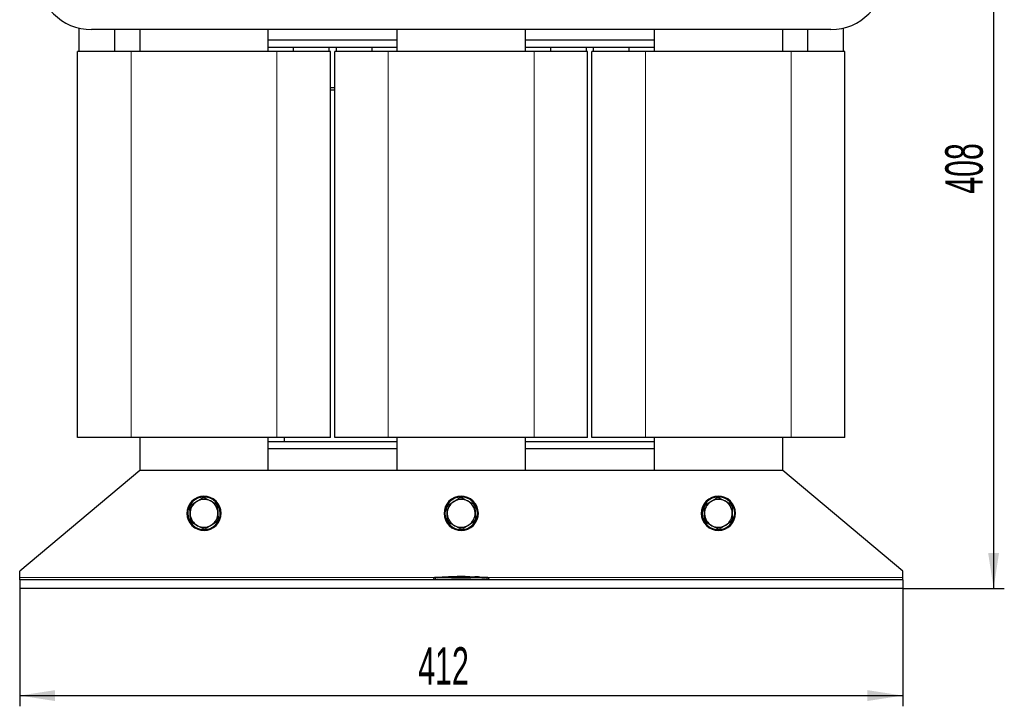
# Model space of a CAD drawing. Header units: millimetres. Extents: x 5 to 418, y 2 to 292.
# Tile 9 of 35: x 59 to 151, y 164 to 229. Entities that reach past the tile are written whole.
import ezdxf

# ---------------------------------------------------------------- set-up
doc = ezdxf.new("R2010")
doc.units = ezdxf.units.MM
doc.layers.add('SLD-0', color=7, linetype='Continuous')
doc.styles.add('SLDTEXTSTYLE0', font='TXT', dxfattribs={"width": 0.605})
doc.dimstyles.new('SLDDIMSTYLE0', dxfattribs={"dimtxt": 3.5, "dimasz": 3.302, "dimexe": 0, "dimexo": 0.0625, "dimgap": 0.875, "dimtad": 1, "dimlfac": 5, "dimrnd": 1e-09, "dimzin": 12, "dimdsep": 46, "dimtxsty": 'SLDTEXTSTYLE0', "dimsah": 1, "dimcen": 0.09, "dimadec": 0, "dimazin": 3, "dimtfac": 1, "dimtofl": 0, "dimtmove": 0, "dimatfit": 3, "dimfxl": 1, "dimfrac": 2, "dimtolj": 1, "dimtzin": 12, "dimarcsym": 0})
doc.dimstyles.new('SLDDIMSTYLE1', dxfattribs={"dimtxt": 3.5, "dimasz": 3.302, "dimexe": 0, "dimexo": 0.0625, "dimgap": 0.875, "dimtad": 1, "dimdec": 0, "dimlfac": 5, "dimrnd": 1e-09, "dimzin": 12, "dimdsep": 46, "dimtxsty": 'SLDTEXTSTYLE0', "dimsah": 1, "dimcen": 0.09, "dimadec": 0, "dimazin": 3, "dimtfac": 1, "dimtofl": 0, "dimtmove": 0, "dimatfit": 3, "dimfxl": 1, "dimfrac": 2, "dimtolj": 1, "dimtzin": 12, "dimarcsym": 0})

# ---------------------------------------------------------------- blocks, each defined once
blk = doc.blocks.new('_D')
at = {"layer": 'SLD-0'}
for p, q in [((58.648, 175.472), (58.648, 164.472)), ((141.048, 175.472), (141.048, 164.472)), ((58.648, 165.472), (141.048, 165.472))]:
    blk.add_line(p, q, dxfattribs=at)
for points in [[(58.648, 165.472), (61.95, 164.964), (61.95, 165.98)], [(141.048, 165.472), (137.746, 165.98), (137.746, 164.964)]]:
    blk.add_solid(points, dxfattribs=at)
at = {"layer": 'SLD-0', "insert": (95.837, 169.984), "char_height": 3.5, "attachment_point": 1, "style": 'SLDTEXTSTYLE0'}
blk.add_mtext('412', dxfattribs=at)
blk = doc.blocks.new('_D_1')
at = {"layer": 'SLD-0', "color": 7}
for p, q in [((122.972, 257.092), (150.53, 257.092)), ((149.53, 257.092), (149.53, 175.472)), ((141.048, 175.472), (150.53, 175.472))]:
    blk.add_line(p, q, dxfattribs=at)
for points in [[(149.53, 257.092), (149.022, 253.79), (150.038, 253.79)], [(149.53, 175.472), (150.038, 178.774), (149.022, 178.774)]]:
    blk.add_solid(points, dxfattribs=at)
at = {"layer": 'SLD-0', "color": 7, "insert": (145.018, 212.272), "char_height": 3.5, "attachment_point": 1, "rotation": 90, "style": 'SLDTEXTSTYLE0'}
blk.add_mtext('408', dxfattribs=at)

msp = doc.modelspace()

# ---------------------------------------------------------------- linework, layer by layer
at = {"color": 7, "linetype": 'Continuous', "lineweight": 25}
for p, q in [((64.1678, 227.7337), (64.1678, 225.5325)), ((134.3478, 227.5925), (65.3478, 227.5925)), ((67.5278, 225.5325), (67.5278, 227.5925)), ((69.8478, 227.5925), (69.8478, 225.5325)), ((81.8478, 225.5325), (81.8478, 227.5925)), ((93.8478, 227.5925), (93.8478, 225.5325)), ((105.8478, 225.5325), (105.8478, 227.5925)), ((117.8478, 227.5925), (117.8478, 225.5325)), ((129.8478, 225.5325), (129.8478, 227.5925)), ((132.1678, 227.5925), (132.1678, 225.5325)), ((135.5278, 225.5325), (135.5278, 227.7337)), ((93.8478, 226.5925), (81.8478, 226.5925)), ((117.8478, 226.5925), (105.8478, 226.5925)), ((64.0478, 189.5325), (64.0478, 225.5325)), ((69.0478, 225.5325), (64.0478, 225.5325)), ((82.6478, 225.5325), (69.0478, 225.5325)), ((93.8478, 225.9325), (81.8478, 225.9325)), ((87.6478, 225.5325), (82.6478, 225.5325)), ((84.1678, 225.9325), (84.1678, 225.5325)), ((87.5278, 225.5325), (87.5278, 225.9325)), ((87.6478, 189.5325), (87.6478, 225.5325)), ((88.0478, 189.5325), (88.0478, 225.5325)), ((93.0478, 225.5325), (88.0478, 225.5325)), ((88.1678, 225.9325), (88.1678, 225.5325)), ((91.5278, 225.5325), (91.5278, 225.9325)), ((106.6478, 225.5325), (93.0478, 225.5325)), ((117.8478, 225.9325), (105.8478, 225.9325)), ((111.6478, 225.5325), (106.6478, 225.5325)), ((108.1678, 225.9325), (108.1678, 225.5325)), ((111.5278, 225.5325), (111.5278, 225.9325)), ((111.6478, 189.5325), (111.6478, 225.5325)), ((112.0478, 189.5325), (112.0478, 225.5325)), ((117.0478, 225.5325), (112.0478, 225.5325)), ((112.1678, 225.9325), (112.1678, 225.5325)), ((115.5278, 225.5325), (115.5278, 225.9325)), ((130.6478, 225.5325), (117.0478, 225.5325)), ((135.6478, 225.5325), (130.6478, 225.5325)), ((135.6478, 189.5325), (135.6478, 225.5325)), ((88.0478, 222.1625), (87.6478, 222.1625)), ((87.6478, 221.9825), (88.0478, 221.9825)), ((69.0478, 189.5325), (64.0478, 189.5325)), ((82.6478, 189.5325), (69.0478, 189.5325)), ((69.8478, 189.5325), (69.8478, 186.4725)), ((81.8478, 186.4725), (81.8478, 189.5325)), ((87.6478, 189.5325), (82.6478, 189.5325)), ((83.3478, 189.1325), (83.3478, 189.5325)), ((93.0478, 189.5325), (88.0478, 189.5325)), ((106.6478, 189.5325), (93.0478, 189.5325)), ((93.8478, 189.5325), (93.8478, 186.4725)), ((105.8478, 186.4725), (105.8478, 189.5325)), ((111.6478, 189.5325), (106.6478, 189.5325)), ((117.0478, 189.5325), (112.0478, 189.5325)), ((130.6478, 189.5325), (117.0478, 189.5325)), ((117.8478, 189.5325), (117.8478, 186.4725)), ((129.8478, 186.4725), (129.8478, 189.5325)), ((135.6478, 189.5325), (130.6478, 189.5325)), ((93.8478, 189.1325), (81.8478, 189.1325)), ((93.8478, 188.4725), (81.8478, 188.4725)), ((117.8478, 189.1325), (105.8478, 189.1325)), ((117.8478, 188.4725), (105.8478, 188.4725)), ((69.8478, 186.4725), (58.6478, 177.0725)), ((129.8478, 186.4725), (69.8478, 186.4725)), ((141.0478, 177.0725), (129.8478, 186.4725)), ((75.1479, 183.568), (75.666, 183.8989)), ((75.901, 183.9095), (76.4466, 183.6264)), ((99.1479, 183.568), (99.666, 183.8989)), ((99.901, 183.9095), (100.4466, 183.6264)), ((123.1479, 183.568), (123.666, 183.8989)), ((123.901, 183.9095), (124.4466, 183.6264)), ((74.5491, 182.4141), (74.5216, 183.0282)), ((74.6299, 183.2371), (75.1479, 183.568)), ((76.4466, 183.6264), (76.9922, 183.3432)), ((77.1189, 183.1449), (77.1465, 182.5309)), ((98.5491, 182.4141), (98.5216, 183.0282)), ((98.6299, 183.2371), (99.1479, 183.568)), ((100.4466, 183.6264), (100.9922, 183.3432)), ((101.1189, 183.1449), (101.1465, 182.5309)), ((122.5491, 182.4141), (122.5216, 183.0282)), ((122.6299, 183.2371), (123.1479, 183.568)), ((124.4466, 183.6264), (124.9922, 183.3432)), ((125.1189, 183.1449), (125.1465, 182.5309)), ((74.5767, 181.8001), (74.5491, 182.4141)), ((77.1465, 182.5309), (77.1741, 181.9168)), ((98.5767, 181.8001), (98.5491, 182.4141)), ((101.1465, 182.5309), (101.1741, 181.9168)), ((122.5767, 181.8001), (122.5491, 182.4141)), ((125.1465, 182.5309), (125.1741, 181.9168)), ((75.249, 181.3186), (74.7034, 181.6018)), ((75.7946, 181.0355), (75.249, 181.3186)), ((76.5477, 181.377), (76.0297, 181.046)), ((77.0657, 181.7079), (76.5477, 181.377)), ((99.249, 181.3186), (98.7034, 181.6018)), ((99.7946, 181.0355), (99.249, 181.3186)), ((100.5477, 181.377), (100.0297, 181.046)), ((101.0657, 181.7079), (100.5477, 181.377)), ((123.249, 181.3186), (122.7034, 181.6018)), ((123.7946, 181.0355), (123.249, 181.3186)), ((124.5477, 181.377), (124.0297, 181.046)), ((125.0657, 181.7079), (124.5477, 181.377)), ((58.6478, 176.4725), (58.6478, 177.0725)), ((58.6478, 176.2725), (58.6478, 176.4725)), ((97.6258, 176.493), (97.3491, 176.479)), ((98.0657, 176.5145), (97.5986, 176.4985)), ((97.6258, 176.4902), (98.0654, 176.5046)), ((98.0654, 176.5006), (97.6258, 176.4862)), ((97.6258, 176.4902), (97.6258, 176.4862)), ((98.0654, 176.5252), (98.5496, 176.5178)), ((98.0654, 176.5046), (98.0654, 176.5006)), ((98.5496, 176.5138), (98.084, 176.5209)), ((98.6798, 176.5355), (98.2825, 176.5219)), ((98.5496, 176.5178), (100.4498, 176.5302)), ((100.4498, 176.5262), (98.5496, 176.5138)), ((98.5496, 176.5178), (98.5496, 176.5138)), ((99.0909, 176.5626), (98.6776, 176.5488)), ((99.5891, 176.5739), (100.6247, 176.5649)), ((99.5891, 176.5635), (99.5891, 176.5739)), ((100.0195, 176.5661), (99.5891, 176.5699)), ((100.4498, 176.5591), (99.5891, 176.5635)), ((100.4498, 176.5302), (100.4498, 176.5262)), ((100.6247, 176.5649), (100.6247, 176.5532)), ((100.6247, 176.5279), (101.7601, 176.5005)), ((100.6247, 176.5279), (100.6247, 176.5239)), ((101.7601, 176.4965), (100.6247, 176.5239)), ((102.0186, 176.4998), (100.6485, 176.5488)), ((101.1125, 176.5487), (101.1125, 176.5411)), ((101.4607, 176.5332), (101.1125, 176.5487)), ((101.1125, 176.5447), (101.4607, 176.5292)), ((101.1125, 176.5411), (101.4607, 176.5272)), ((101.5882, 176.5209), (101.5882, 176.5249)), ((102.0735, 176.4947), (102.0735, 176.4907)), ((102.3466, 176.479), (102.0735, 176.4919)), ((141.0478, 176.4725), (141.0478, 177.0725)), ((141.0478, 176.2725), (141.0478, 176.4725)), ((141.0478, 176.2725), (58.6478, 176.2725)), ((58.6478, 176.2725), (58.6478, 175.4725)), ((97.2478, 176.2725), (97.2478, 176.3349)), ((102.4478, 176.2725), (102.4478, 176.3349)), ((141.0478, 176.2725), (141.0478, 175.4725)), ((141.0478, 175.4725), (58.6478, 175.4725))]:
    msp.add_line(p, q, dxfattribs=at)
at = {"color": 7, "linetype": 'Continuous', "lineweight": 18}
for p, q in [((69.0478, 189.5325), (69.0478, 225.5325)), ((82.6478, 189.5325), (82.6478, 225.5325)), ((93.0478, 189.5325), (93.0478, 225.5325)), ((106.6478, 189.5325), (106.6478, 225.5325)), ((117.0478, 189.5325), (117.0478, 225.5325)), ((130.6478, 189.5325), (130.6478, 225.5325)), ((76.9133, 183.5565), (76.9694, 183.6136)), ((100.9133, 183.5565), (100.9694, 183.6136)), ((124.9133, 183.5565), (124.9694, 183.6136)), ((74.7823, 181.3885), (74.7263, 181.3314)), ((98.7823, 181.3885), (98.7263, 181.3314)), ((122.7823, 181.3885), (122.7263, 181.3314)), ((97.3394, 176.4725), (58.6478, 176.4725)), ((97.4461, 176.4749), (97.4478, 176.3349)), ((101.4607, 176.5332), (101.4607, 176.5292)), ((101.7601, 176.5005), (101.7601, 176.4965)), ((102.2495, 176.4749), (102.2478, 176.3349)), ((141.0478, 176.4725), (102.3563, 176.4725)), ((97.4478, 176.2725), (97.4478, 176.3349)), ((102.2478, 176.2725), (102.2478, 176.3349))]:
    msp.add_line(p, q, dxfattribs=at)
at = {"color": 7, "linetype": 'Continuous', "lineweight": 25}
for centre, radius, start, end in [((65.3478, 232.5925), 5, 90, 270), ((134.3478, 232.5925), 5, 270, 90), ((75.8478, 182.4725), 1.6, 45.49449, 225.49449), ((75.8478, 182.4725), 1.52, 45.49449, 225.49449), ((75.8478, 182.4725), 1.3, 62.573019, 122.573019), ((75.8478, 182.4725), 1.438, 87.87961, 97.266427), ((99.8478, 182.4725), 1.6, 45.49449, 225.49449), ((99.8478, 182.4725), 1.52, 45.49449, 225.49449), ((99.8478, 182.4725), 1.3, 62.573019, 122.573019), ((99.8478, 182.4725), 1.438, 87.87961, 97.266427), ((123.8478, 182.4725), 1.6, 45.49449, 225.49449), ((123.8478, 182.4725), 1.52, 45.49449, 225.49449), ((123.8478, 182.4725), 1.3, 62.573019, 122.573019), ((123.8478, 182.4725), 1.438, 87.87961, 97.266427), ((75.8478, 182.4725), 1.438, 147.87961, 157.266427), ((75.8478, 182.4725), 1.3, 122.573019, 182.573019), ((75.8478, 182.4725), 1.6, 225.49449, 45.49449), ((75.8478, 182.4725), 1.52, 225.49449, 45.49449), ((75.8478, 182.4725), 1.3, 2.573019, 62.573019), ((75.8478, 182.4725), 1.438, 27.87961, 37.266427), ((99.8478, 182.4725), 1.438, 147.87961, 157.266427), ((99.8478, 182.4725), 1.3, 122.573019, 182.573019), ((99.8478, 182.4725), 1.6, 225.49449, 45.49449), ((99.8478, 182.4725), 1.52, 225.49449, 45.49449), ((99.8478, 182.4725), 1.3, 2.573019, 62.573019), ((99.8478, 182.4725), 1.438, 27.87961, 37.266427), ((123.8478, 182.4725), 1.438, 147.87961, 157.266427), ((123.8478, 182.4725), 1.3, 122.573019, 182.573019), ((123.8478, 182.4725), 1.6, 225.49449, 45.49449), ((123.8478, 182.4725), 1.52, 225.49449, 45.49449), ((123.8478, 182.4725), 1.3, 2.573019, 62.573019), ((123.8478, 182.4725), 1.438, 27.87961, 37.266427), ((75.8478, 182.4725), 1.3, 182.573019, 242.573019), ((75.8478, 182.4725), 1.3, 302.573019, 2.573019), ((99.8478, 182.4725), 1.3, 182.573019, 242.573019), ((99.8478, 182.4725), 1.3, 302.573019, 2.573019), ((123.8478, 182.4725), 1.3, 182.573019, 242.573019), ((123.8478, 182.4725), 1.3, 302.573019, 2.573019), ((75.8478, 182.4725), 1.438, 207.87961, 217.266427), ((75.8478, 182.4725), 1.3, 242.573019, 302.573019), ((75.8478, 182.4725), 1.438, 267.87961, 277.266427), ((75.8478, 182.4725), 1.438, 327.87961, 337.266427), ((99.8478, 182.4725), 1.438, 207.87961, 217.266427), ((99.8478, 182.4725), 1.3, 242.573019, 302.573019), ((99.8478, 182.4725), 1.438, 267.87961, 277.266427), ((99.8478, 182.4725), 1.438, 327.87961, 337.266427), ((123.8478, 182.4725), 1.438, 207.87961, 217.266427), ((123.8478, 182.4725), 1.3, 242.573019, 302.573019), ((123.8478, 182.4725), 1.438, 267.87961, 277.266427), ((123.8478, 182.4725), 1.438, 327.87961, 337.266427), ((97.3878, 176.3411), 0.14, 93.308358, 180.001701), ((102.3078, 176.3411), 0.14, 359.998284, 86.658763)]:
    msp.add_arc(centre, radius, start, end, dxfattribs=at)
at = {"color": 7, "linetype": 'Continuous', "lineweight": 18}
for centre, start, end in [((97.3878, 176.3349), 90.990495, 179.998049), ((102.3078, 176.3349), 0.001948, 89.00993)]:
    msp.add_arc(centre, 0.14, start, end, dxfattribs=at)
for points, knots in [([(97.3798, 176.4802), (97.3797, 176.4803), (97.3793, 176.4807), (97.383, 176.4771), (97.3854, 176.4748)], [0, 0, 0, 0, 0.3621246, 1, 1, 1, 1]), ([(97.3854, 176.4748), (97.3858, 176.4748), (97.3866, 176.4747), (97.394, 176.4746), (97.4077, 176.4746), (97.4258, 176.4746), (97.4394, 176.4748), (97.4461, 176.4749)], [0, 0, 0, 0, 0.1406569, 0.3555038, 0.5710329, 0.7861716, 1, 1, 1, 1]), ([(97.4461, 176.4749), (98.2468, 176.482), (99.8479, 176.4962), (101.449, 176.482), (102.2495, 176.4749)], [0, 0, 0, 0, 0.5000392, 1, 1, 1, 1]), ([(102.2495, 176.4749), (102.254, 176.4748), (102.2652, 176.4747), (102.2821, 176.4746), (102.2975, 176.4746), (102.308, 176.4746), (102.3095, 176.4748), (102.3103, 176.4748)], [0, 0, 0, 0, 0.1405668, 0.3553275, 0.5708435, 0.7860436, 1, 1, 1, 1]), ([(102.3103, 176.4748), (102.3128, 176.4773), (102.3166, 176.4808), (102.316, 176.4803), (102.3159, 176.4802)], [0, 0, 0, 0, 0.6810033, 1, 1, 1, 1]), ([(97.4478, 176.3349), (97.4254, 176.3348), (97.3804, 176.3347), (97.3205, 176.3346), (97.2752, 176.3346), (97.2513, 176.3347), (97.2488, 176.3348), (97.2478, 176.3349)], [0, 0, 0, 0, 0.2146723, 0.429352, 0.6440261, 0.8586954, 1, 1, 1, 1]), ([(102.2478, 176.3349), (101.4479, 176.3426), (99.8479, 176.358), (98.2479, 176.3426), (97.4478, 176.3349)], [0, 0, 0, 0, 0.499961, 1, 1, 1, 1]), ([(102.4478, 176.3349), (102.4456, 176.3348), (102.4412, 176.3347), (102.4067, 176.3346), (102.356, 176.3346), (102.2998, 176.3347), (102.2626, 176.3348), (102.2478, 176.3349)], [0, 0, 0, 0, 0.2146728, 0.4293525, 0.6440267, 0.8586958, 1, 1, 1, 1])]:
    msp.add_open_spline(points, degree=3, knots=knots, dxfattribs=at)
at = {"color": 7, "linetype": 'Continuous', "lineweight": 25}
for points, knots in [([(100.3463, 176.5596), (100.1899, 176.5672), (99.7716, 176.5876), (99.3532, 176.5642), (99.0914, 176.5495)], [0, 0, 0, 0, 0.3740413, 1, 1, 1, 1]), ([(101.5874, 176.5252), (101.5843, 176.5256), (101.5782, 176.5264), (101.552, 176.5283), (101.5166, 176.5304), (101.484, 176.5321), (101.4652, 176.533), (101.4607, 176.5332)], [0, 0, 0, 0, 0.23138194, 0.46295493, 0.69476113, 0.92676565, 1, 1, 1, 1]), ([(101.4607, 176.5292), (101.475, 176.5285), (101.5037, 176.5271), (101.5421, 176.5249), (101.5706, 176.523), (101.5868, 176.5216), (101.5866, 176.5211), (101.5866, 176.5209)], [0, 0, 0, 0, 0.2150885, 0.4301767, 0.6452497, 0.8601714, 1, 1, 1, 1]), ([(101.4607, 176.5272), (101.475, 176.5267), (101.5037, 176.5255), (101.542, 176.5245), (101.5705, 176.5241), (101.5867, 176.5242), (101.5866, 176.5247), (101.5866, 176.5249)], [0, 0, 0, 0, 0.2147891, 0.4295851, 0.6442208, 0.8587329, 1, 1, 1, 1]), ([(101.7601, 176.5005), (101.7982, 176.4995), (101.8744, 176.4973), (101.9753, 176.4957), (102.0409, 176.4948), (102.0653, 176.4947), (102.0735, 176.4947)], [0, 0, 0, 0, 0.2851253, 0.5702516, 0.8553553, 1, 1, 1, 1]), ([(102.0735, 176.4907), (102.0556, 176.4908), (102.0198, 176.491), (101.9275, 176.4925), (101.8366, 176.4943), (101.7794, 176.496), (101.7601, 176.4965)], [0, 0, 0, 0, 0.28505196, 0.57010204, 0.85519148, 1, 1, 1, 1]), ([(102.0735, 176.4947), (102.0971, 176.4945), (102.1283, 176.4942), (102.1203, 176.4953), (102.1184, 176.4956)], [0, 0, 0, 0, 0.7597868, 1, 1, 1, 1]), ([(102.1178, 176.4916), (102.1197, 176.4913), (102.1265, 176.4902), (102.0955, 176.4905), (102.0735, 176.4907)], [0, 0, 0, 0, 0.2906381, 1, 1, 1, 1]), ([(97.2478, 176.3349), (97.2478, 176.3372), (97.2478, 176.3409), (97.2478, 176.3405), (97.2478, 176.3404)], [0, 0, 0, 0, 0.6377978, 1, 1, 1, 1]), ([(102.4478, 176.3404), (102.4478, 176.3406), (102.4478, 176.3411), (102.4478, 176.3374), (102.4478, 176.3349)], [0, 0, 0, 0, 0.3187816, 1, 1, 1, 1])]:
    msp.add_open_spline(points, degree=3, knots=knots, dxfattribs=at)

# ---------------------------------------------------------------- dimensions: what is measured, and where the dimension line sits
at = {"layer": 'SLD-0', "color": 7}
dim = msp.add_linear_dim(base=(149.5297, 175.4725), p1=(122.9716, 257.0925), p2=(141.0478, 175.4725), angle=90, dimstyle='SLDDIMSTYLE1', dxfattribs=at)
dim.commit()
dim.dimension.update_dxf_attribs({"geometry": '_D_1', "text_midpoint": (149.5297, 216.2825), "dimtype": 160})
at = {"layer": 'SLD-0'}
dim = msp.add_linear_dim(base=(141.0478, 165.4725), p1=(58.6478, 175.4725), p2=(141.0478, 175.4725), dimstyle='SLDDIMSTYLE0', dxfattribs=at)
dim.commit()
dim.dimension.update_dxf_attribs({"geometry": '_D', "text_midpoint": (99.8478, 165.4725), "dimtype": 160})

doc.saveas('drawing.dxf')
